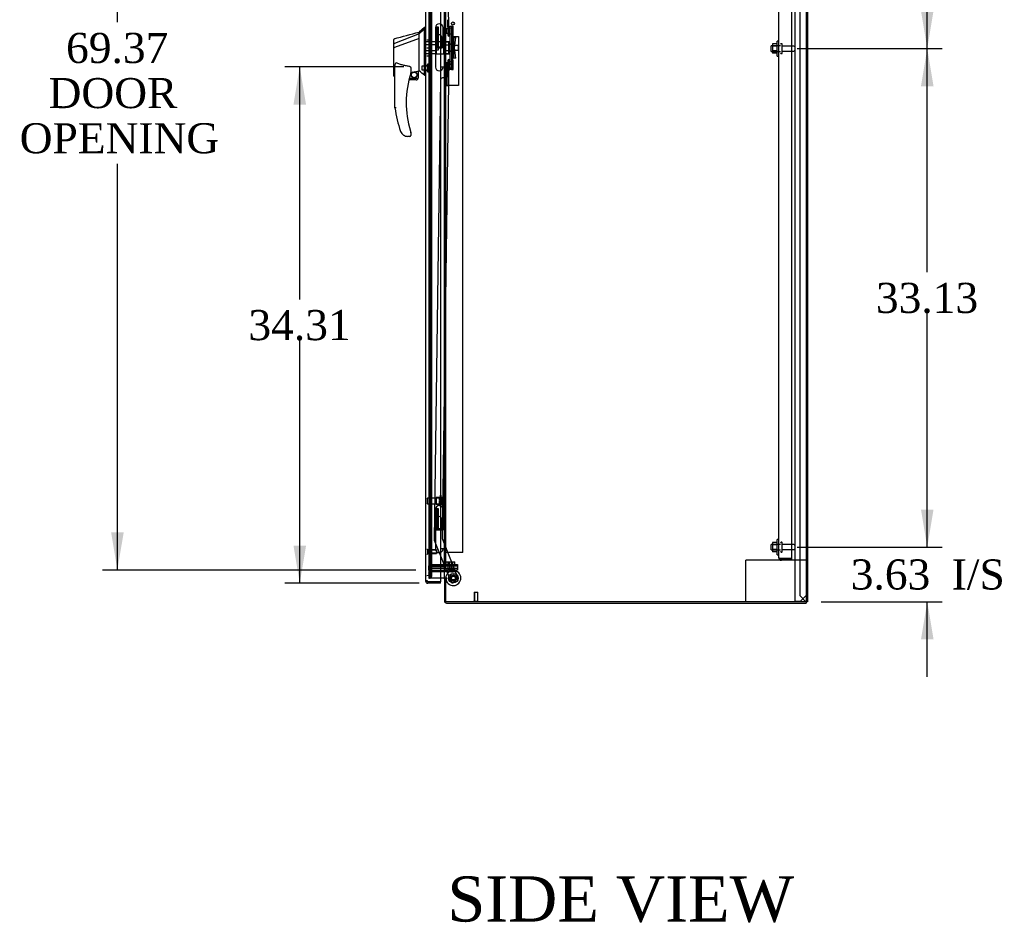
# Model space of a CAD drawing. Header units: inches. Extents: x 2 to 538, y -2 to 358.
# Tile 9 of 20: x 223 to 288, y 113 to 173. Entities that reach past the tile are written whole.
import ezdxf
from ezdxf.enums import TextEntityAlignment as Align
from ezdxf.lldxf.tags import DXFTag

# ---------------------------------------------------------------- set-up
doc = ezdxf.new("R2010")
doc.units = ezdxf.units.IN
doc.header["$MEASUREMENT"] = 0
for name, color, linetype in [('COM43135', 7, 'Continuous'), ('COM70220', 7, 'Continuous'), ('COM70838', 7, 'Continuous'), ('COM70839-4', 7, 'Continuous'), ('COM71019-1', 7, 'Continuous'), ('COM71043-3', 7, 'Continuous'), ('COM71044-3', 7, 'Continuous'), ('COM71046-3', 7, 'Continuous'), ('COM71047-3', 7, 'Continuous'), ('COM71052-1', 7, 'Continuous'), ('COM71053-1', 7, 'Continuous'), ('COM71054-1', 7, 'Continuous'), ('COM71145-1', 7, 'Continuous'), ('Default', 7, 'Continuous'), ('GSK87431', 7, 'Continuous'), ('HAN13068', 7, 'Continuous'), ('HAN13068_NUT', 7, 'Continuous'), ('HAN13068_SCREW', 7, 'Continuous'), ('HAN_NUT', 7, 'Continuous'), ('HNG14568', 7, 'Continuous'), ('HNG14568B', 7, 'Continuous'), ('HNG14568MH', 7, 'Continuous'), ('NTS166105', 7, 'Continuous'), ('NTS18147', 7, 'Continuous'), ('NTS86070', 7, 'Continuous'), ('ROL87452', 7, 'Continuous'), ('RVT17786', 7, 'Continuous'), ('RVT19000', 7, 'Continuous'), ('SCC87672', 7, 'Continuous'), ('SPC87323', 7, 'Continuous'), ('STD26089', 7, 'Continuous'), ('STD26122', 7, 'Continuous'), ('STD26258', 7, 'Continuous'), ('WAF25059', 7, 'Continuous'), ('WAF25376', 7, 'Continuous'), ('WAM30038', 7, 'Continuous')]:
    doc.layers.add(name, color=color, linetype=linetype)
doc.styles.add('SEACAD_Times_New_Roman', font='times.ttf')
tags = doc.linetypes.add('HIDDEN2', pattern=[0.1875, 0.125, -0.0625]).pattern_tags.tags
tags[6:7] = [DXFTag(74, 4), DXFTag(75, 0), DXFTag(340, '0'), DXFTag(46, 0.0), DXFTag(50, 0.0), DXFTag(44, 0.0), DXFTag(45, 0.0)]
tags[4:5] = [DXFTag(74, 4), DXFTag(75, 0), DXFTag(340, '0'), DXFTag(46, 0.0), DXFTag(50, 0.0), DXFTag(44, 0.0), DXFTag(45, 0.0)]
doc.dimstyles.new('HAMMOND_(STH_-_540x360)', dxfattribs={"dimtxt": 2, "dimasz": 2.5, "dimexe": 1, "dimexo": 1, "dimgap": 0.5, "dimtad": 0, "dimtih": 1, "dimtoh": 1, "dimzin": 0, "dimdsep": 46, "dimtxsty": 'SEACAD_Times_New_Roman', "dimblk1": '_SE_FILLED', "dimblk2": '_SE_FILLED', "dimsah": 1, "dimcen": 1, "dimadec": 0, "dimazin": 0, "dimtfac": 0.8, "dimtofl": 0, "dimtmove": 0, "dimatfit": 3, "dimfxl": 1, "dimtolj": 1, "dimtzin": 0, "dimarcsym": 0})

# ---------------------------------------------------------------- blocks, each defined once
blk = doc.blocks.new('SE2')
at = {"layer": 'COM43135', "color": 7, "linetype": 'HIDDEN2'}
for p, q in [((273.314, 136.828), (273.314, 204.458)), ((274.189, 136.768), (274.189, 204.518)), ((273.314, 136.828), (273.314, 136.828)), ((273.314, 136.828), (273.314, 136.828)), ((273.417, 136.768), (273.349, 136.719)), ((273.499, 136.768), (273.349, 136.768)), ((273.417, 136.768), (273.499, 136.768)), ((273.499, 136.768), (273.499, 136.768)), ((274.189, 136.768), (273.499, 136.768)), ((273.499, 136.768), (274.189, 136.768)), ((274.189, 136.643), (274.189, 136.768)), ((274.189, 136.643), (273.499, 136.643))]:
    blk.add_line(p, q, dxfattribs=at)
for start, end in [(180, 180.05887), (180.12083, 216.19405), (216.19405, 270)]:
    blk.add_arc((273.499, 136.828), 0.185, start, end, dxfattribs=at)
blk.add_open_spline([(273.349, 136.768), (273.338, 136.778), (273.329, 136.788), (273.32, 136.803), (273.318, 136.808), (273.315, 136.818), (273.314, 136.823), (273.314, 136.828)], degree=3, knots=[0, 0, 0, 0, 0.5, 0.5, 0.75, 0.75, 1, 1, 1, 1], dxfattribs=at)
at = {"layer": 'COM70220', "color": 7, "linetype": 'HIDDEN2'}
for p, q in [((250.19, 136.136), (250.19, 205.238)), ((250.19, 135.886), (250.19, 136.136))]:
    blk.add_line(p, q, dxfattribs=at)
blk.add_arc((249.94, 135.886), 0.25, 270, 0, dxfattribs=at)
at = {"layer": 'COM70838', "color": 7, "linetype": 'HIDDEN2'}
for p, q in [((251.452, 172), (251.452, 172.125)), ((251.452, 172.125), (251.577, 172.125)), ((251.577, 172.125), (251.577, 172)), ((251.452, 172), (251.452, 169.375)), ((251.577, 172), (251.577, 169.375)), ((251.581, 171.375), (251.694, 171.375)), ((251.694, 171.375), (251.694, 170)), ((251.694, 171.375), (251.864, 171.375)), ((251.764, 170.687), (251.864, 171.375)), ((251.864, 170), (251.764, 170.687)), ((251.694, 170), (251.591, 170)), ((251.864, 170), (251.694, 170)), ((251.452, 169.25), (251.452, 169.375)), ((251.577, 169.25), (251.452, 169.25)), ((251.577, 169.375), (251.577, 169.25))]:
    blk.add_line(p, q, dxfattribs=at)
for centre, start, end in [((251.694, 171.43), 180, 208.03984), ((251.694, 171.402), 180, 193.54456), ((251.694, 169.973), 166.45544, 180), ((251.694, 169.945), 151.96016, 180)]:
    blk.add_arc(centre, 0.117, start, end, dxfattribs=at)
at = {"layer": 'COM70839-4', "color": 7, "linetype": 'HIDDEN2'}
for p, q in [((251.396, 171.439), (250.946, 203.281)), ((251.396, 171.438), (250.946, 203.28)), ((251.31, 172.563), (251.324, 171.55)), ((251.31, 172.562), (251.324, 171.549)), ((251.396, 169.937), (250.946, 138.095)), ((251.396, 169.936), (250.946, 138.094)), ((251.324, 169.826), (251.31, 168.813)), ((251.324, 169.825), (251.31, 168.812)), ((250.845, 168.57), (250.414, 138.021)), ((250.845, 168.569), (250.414, 138.02)), ((251.183, 168.69), (250.972, 168.693)), ((251.183, 168.689), (250.972, 168.692)), ((250.946, 138.095), (252.01, 135.423)), ((250.946, 138.094), (252.01, 135.422)), ((250.423, 137.973), (251.516, 135.227)), ((250.423, 137.972), (251.516, 135.226)), ((251.94, 135.261), (251.679, 135.157)), ((251.94, 135.26), (251.679, 135.156))]:
    blk.add_line(p, q, dxfattribs=at)
blk.add_circle((251.691, 135.464), 0.129, dxfattribs=at)
for centre, start, end in [((251.449, 171.552), 180.80825, 244.70437), ((251.449, 169.824), 115.29563, 179.19175), ((251.185, 168.815), 269.19175, 359.19175), ((250.97, 168.568), 89.19175, 179.19175), ((250.539, 138.019), 179.19175, 201.70375), ((251.632, 135.273), 201.70375, 291.70375), ((251.632, 135.272), 201.70375, 291.70375), ((251.893, 135.377), 291.70375, 21.70375), ((251.893, 135.376), 291.70375, 21.70375)]:
    blk.add_arc(centre, 0.125, start, end, dxfattribs=at)
at = {"layer": 'COM71019-1', "color": 7, "linetype": 'HIDDEN2'}
for p, q in [((271.269, 136.643), (271.126, 136.643)), ((271.126, 133.893), (271.126, 136.643)), ((273.499, 136.643), (271.269, 136.643)), ((275.126, 136.643), (274.189, 136.643))]:
    blk.add_line(p, q, dxfattribs=at)
at = {"layer": 'COM71043-3', "color": 7, "linetype": 'Continuous'}
for p, q in [((275.126, 216.569), (275.126, 133.893)), ((251.096, 135.465), (251.096, 207.854)), ((251.048, 135.465), (250.845, 135.465)), ((251.048, 135.465), (251.096, 135.465)), ((251.239, 135.465), (251.096, 135.465)), ((251.239, 135.435), (251.191, 135.435)), ((251.191, 133.893), (251.191, 135.435)), ((275.126, 133.893), (251.191, 133.893))]:
    blk.add_line(p, q, dxfattribs=at)
at = {"layer": 'COM71043-3', "color": 7, "linetype": 'HIDDEN2'}
for p, q in [((250.066, 205.372), (250.066, 135.465)), ((250.166, 135.715), (250.166, 205.372)), ((250.258, 135.715), (250.258, 205.372)), ((250.071, 135.465), (250.066, 135.465)), ((250.071, 135.465), (250.101, 135.465)), ((250.193, 135.465), (250.101, 135.465)), ((250.209, 135.465), (250.193, 135.465)), ((250.845, 135.465), (250.209, 135.465))]:
    blk.add_line(p, q, dxfattribs=at)
at = {"layer": 'COM71043-3', "color": 7, "linetype": 'Continuous'}
blk.add_arc((251.239, 135.45), 0.015, 270, 90, dxfattribs=at)
at = {"layer": 'COM71043-3', "color": 7, "linetype": 'HIDDEN2'}
for centre, major_axis, start_param, end_param in [((250.101, 135.715), (0, -0.25), 0, 1.570796), ((250.193, 135.715), (0, 0.25), 3.141593, 4.712389)]:
    blk.add_ellipse(centre, major_axis=major_axis, ratio=0.258819, start_param=start_param, end_param=end_param, dxfattribs=at)
at = {"layer": 'COM71044-3', "color": 7, "linetype": 'Continuous'}
for p, q in [((275.221, 216.569), (275.221, 133.893)), ((275.221, 133.893), (275.126, 133.893))]:
    blk.add_line(p, q, dxfattribs=at)
at = {"layer": 'COM71044-3', "color": 7, "linetype": 'HIDDEN2'}
for p, q in [((274.721, 216.164), (274.721, 134.298)), ((274.721, 134.298), (275.078, 133.941)), ((275.078, 133.941), (275.126, 133.893))]:
    blk.add_line(p, q, dxfattribs=at)
at = {"layer": 'COM71046-3', "color": 7, "linetype": 'HIDDEN2'}
for p, q in [((250.166, 135.465), (250.07, 135.82)), ((250.257, 135.489), (250.162, 135.845)), ((250.166, 135.465), (250.257, 135.489)), ((250.208, 136), (251.048, 136)), ((250.208, 135.905), (251.048, 135.905))]:
    blk.add_line(p, q, dxfattribs=at)
at = {"layer": 'COM71046-3', "color": 7, "linetype": 'Continuous'}
for p, q in [((251.096, 135.465), (251.096, 135.435)), ((251.096, 135.435), (251.096, 133.941)), ((251.191, 135.435), (251.096, 135.435)), ((251.191, 135.465), (251.191, 135.435)), ((251.191, 135.435), (251.191, 135.435)), ((251.239, 133.798), (275.126, 133.798)), ((275.126, 133.893), (275.126, 133.798))]:
    blk.add_line(p, q, dxfattribs=at)
at = {"layer": 'COM71046-3', "color": 7, "linetype": 'HIDDEN2'}
for centre, radius, start, end in [((250.208, 135.857), 0.143, 90, 195), ((250.208, 135.857), 0.048, 90, 195), ((251.048, 135.857), 0.143, 0, 90), ((251.048, 135.857), 0.048, 0, 90), ((251.239, 133.941), 0.048, 180, 270)]:
    blk.add_arc(centre, radius, start, end, dxfattribs=at)
at = {"layer": 'COM71046-3', "color": 7, "linetype": 'Continuous'}
blk.add_arc((251.239, 133.941), 0.143, 180, 270, dxfattribs=at)
at = {"layer": 'COM71047-3', "color": 7, "linetype": 'HIDDEN2'}
for p, q in [((274.376, 216.172), (274.376, 133.925)), ((275.126, 134.3), (274.751, 133.925)), ((274.376, 133.925), (274.519, 133.925)), ((274.519, 133.925), (274.751, 133.925))]:
    blk.add_line(p, q, dxfattribs=at)
at = {"layer": 'COM71052-1', "color": 7, "linetype": 'HIDDEN2'}
for p, q in [((250.066, 205), (250.066, 136.375)), ((251.19, 136.375), (251.19, 205))]:
    blk.add_line(p, q, dxfattribs=at)
at = {"layer": 'COM71053-1', "color": 7, "linetype": 'HIDDEN2'}
for p, q in [((251.19, 169.614), (251.19, 204.219)), ((252.315, 137.156), (252.315, 204.219)), ((251.652, 169.738), (251.652, 171.444)), ((251.652, 171.444), (252.027, 171.444)), ((252.027, 171.444), (252.027, 168.198)), ((251.333, 169.614), (251.19, 169.614)), ((251.285, 168.198), (251.285, 169.614)), ((251.285, 169.613), (251.333, 169.613)), ((251.333, 169.614), (251.527, 169.614)), ((251.333, 169.613), (251.527, 169.613)), ((251.527, 169.613), (251.652, 169.738)), ((251.527, 169.614), (251.652, 169.738)), ((251.19, 168.198), (251.333, 168.198)), ((251.19, 137.156), (251.19, 168.198)), ((252.027, 168.198), (251.333, 168.198)), ((251.333, 137.156), (251.19, 137.156)), ((252.315, 137.156), (251.333, 137.156))]:
    blk.add_line(p, q, dxfattribs=at)
blk.add_circle((251.66, 172.312), 0.098, dxfattribs=at)
at = {"layer": 'COM71054-1', "color": 7, "linetype": 'HIDDEN2'}
for p, q in [((250.065, 136.375), (251.214, 136.375)), ((250.065, 136.375), (250.065, 136.25)), ((250.065, 136.25), (251.214, 136.25)), ((250.065, 136), (250.065, 136.125)), ((251.214, 136.125), (250.065, 136.125)), ((251.214, 136.375), (251.964, 136.375)), ((251.964, 136.25), (251.214, 136.25)), ((251.214, 136.125), (251.964, 136.125)), ((251.964, 136.375), (251.964, 136.25)), ((251.964, 136.125), (251.964, 136)), ((250.208, 136), (250.065, 136)), ((251.214, 136), (251.048, 136)), ((251.964, 136), (251.214, 136))]:
    blk.add_line(p, q, dxfattribs=at)
at = {"layer": 'COM71145-1', "color": 7, "linetype": 'Continuous'}
for p, q in [((249.845, 206.112), (249.845, 135.263)), ((250.845, 201.193), (250.845, 172.276)), ((250.845, 169.178), (250.845, 140.261)), ((250.845, 137.163), (250.845, 135.215)), ((249.845, 135.262), (249.845, 135.263)), ((249.915, 135.263), (249.845, 135.263)), ((249.845, 135.262), (249.915, 135.262)), ((249.94, 135.263), (249.915, 135.263)), ((249.915, 135.262), (249.94, 135.262)), ((249.94, 135.262), (249.94, 135.263)), ((250.012, 135.214), (249.988, 135.214)), ((249.988, 135.214), (249.988, 135.189)), ((249.988, 135.189), (249.988, 135.119)), ((250.012, 135.119), (249.988, 135.119)), ((250.012, 135.215), (250.845, 135.215)), ((250.845, 135.214), (250.012, 135.214)), ((250.012, 135.214), (250.012, 135.119)), ((250.845, 135.119), (250.012, 135.119)), ((250.845, 135.119), (250.845, 135.214))]:
    blk.add_line(p, q, dxfattribs=at)
at = {"layer": 'COM71145-1', "color": 7, "linetype": 'HIDDEN2'}
for p, q in [((250.515, 172.076), (250.515, 170.726)), ((250.71, 172.076), (250.515, 172.076)), ((250.71, 170.726), (250.71, 172.076)), ((250.845, 172.276), (250.845, 169.178)), ((250.515, 170.726), (250.71, 170.726)), ((250.71, 140.061), (250.515, 140.061)), ((250.515, 140.061), (250.515, 138.711)), ((250.71, 138.711), (250.71, 140.061)), ((250.845, 140.261), (250.845, 137.163)), ((250.515, 138.711), (250.71, 138.711))]:
    blk.add_line(p, q, dxfattribs=at)
at = {"layer": 'COM71145-1', "color": 7, "linetype": 'Continuous'}
for centre, radius, start, end in [((249.988, 135.262), 0.143, 180, 270), ((249.988, 135.262), 0.048, 180, 270), ((249.931, 135.205), 0.0815, 6.77269, 45.12831)]:
    blk.add_arc(centre, radius, start, end, dxfattribs=at)
blk.add_open_spline([(249.988, 135.263), (249.98, 135.267), (249.971, 135.271), (249.953, 135.277), (249.944, 135.279), (249.926, 135.283), (249.917, 135.284), (249.901, 135.286), (249.894, 135.286), (249.88, 135.286), (249.874, 135.286), (249.864, 135.284), (249.859, 135.283), (249.852, 135.279), (249.85, 135.277), (249.846, 135.271), (249.845, 135.267), (249.845, 135.263)], degree=3, knots=[0, 0, 0, 0, 0.125, 0.125, 0.25, 0.25, 0.375, 0.375, 0.5, 0.5, 0.625, 0.625, 0.75, 0.75, 0.875, 0.875, 1, 1, 1, 1], dxfattribs=at)
blk.add_open_spline([(249.943, 135.279), (249.941, 135.274), (249.94, 135.269), (249.94, 135.263)], degree=3, dxfattribs=at)
at = {"layer": 'GSK87431', "color": 7, "linetype": 'HIDDEN2'}
for p, q in [((250.065, 136.094), (250.065, 136.281)), ((251.214, 136.281), (250.065, 136.281)), ((251.214, 136.094), (250.065, 136.094)), ((251.214, 136.281), (251.964, 136.281)), ((251.964, 136.094), (251.214, 136.094)), ((251.964, 136.281), (251.964, 136.094))]:
    blk.add_line(p, q, dxfattribs=at)
at = {"layer": 'HAN13068', "color": 7, "linetype": 'Continuous'}
for p, q in [((249.41, 171.625), (247.775, 170.97)), ((249.765, 172.037), (249.41, 171.737)), ((249.41, 171.625), (249.41, 171.737)), ((249.41, 171.479), (249.41, 171.625)), ((249.41, 171.385), (249.41, 171.479)), ((249.845, 172.037), (249.762, 172.037)), ((249.765, 172.037), (249.765, 171.936)), ((249.765, 171.876), (249.765, 171.936)), ((249.765, 171.79), (249.765, 171.876)), ((249.765, 169.299), (249.765, 171.79)), ((247.73, 170.944), (247.73, 171.241)), ((247.73, 170.71), (247.73, 170.944)), ((249.41, 171.312), (247.786, 170.708)), ((249.41, 171.312), (249.41, 171.385)), ((249.41, 169.427), (249.41, 171.312)), ((247.73, 168.838), (247.73, 170.71)), ((247.784, 170.708), (247.786, 170.708)), ((247.81, 166.705), (247.81, 169.375)), ((248.87, 169.295), (248.87, 169.031)), ((248.87, 169.045), (248.997, 169.074)), ((249.081, 169.094), (249.315, 169.149)), ((249.345, 169.152), (249.41, 169.167)), ((249.345, 169.152), (249.345, 169.153)), ((249.345, 169.153), (249.345, 168.687)), ((249.41, 169.28), (249.41, 169.427)), ((249.41, 169.167), (249.41, 169.28)), ((249.765, 168.894), (249.765, 169.299)), ((249.765, 168.869), (249.765, 168.894)), ((249.765, 168.867), (249.845, 168.867)), ((247.804, 168.779), (247.81, 168.781)), ((249.22, 168.562), (248.74, 168.562)), ((248.772, 168.687), (249.345, 168.687)), ((248.373, 164.902), (248.372, 164.901)), ((248.87, 165.051), (248.87, 164.872)), ((248.81, 164.812), (248.655, 164.812))]:
    blk.add_line(p, q, dxfattribs=at)
at = {"layer": 'HAN13068', "color": 7, "linetype": 'HIDDEN2'}
for p, q in [((250.547, 171.083), (249.845, 171.083)), ((250.547, 170.887), (249.845, 170.887)), ((250.547, 171.083), (250.547, 170.887)), ((250.547, 170.887), (250.547, 170.488)), ((250.672, 170.847), (250.547, 170.847)), ((250.672, 170.847), (250.672, 170.687)), ((252.007, 170.847), (251.577, 170.847)), ((252.007, 170.847), (252.007, 170.527)), ((252.037, 170.817), (252.007, 170.847)), ((252.037, 170.557), (252.037, 170.817)), ((250.547, 170.488), (249.845, 170.488)), ((250.547, 170.292), (249.845, 170.292)), ((250.672, 170.527), (250.547, 170.527)), ((250.547, 170.488), (250.547, 170.292)), ((250.672, 170.687), (250.672, 170.527)), ((251.577, 170.527), (252.007, 170.527)), ((252.007, 170.527), (252.037, 170.557)), ((249.97, 169.512), (249.845, 169.512)), ((249.845, 169.187), (249.97, 169.187))]:
    blk.add_line(p, q, dxfattribs=at)
at = {"layer": 'HAN13068', "color": 7, "linetype": 'Continuous'}
blk.add_circle((249.084, 168.891), 0.188, dxfattribs=at)
for centre, radius, start, end in [((-56.51, 1310.421), 1179.062, 284.955175, 285.038073), ((247.79, 171.241), 0.06, 105.82399, 180.00016), ((247.775, 171.068), 0.361, 262.90649, 271.52325), ((254.974, 167.041), 6.417, 162.10501, 197.01016), ((248.81, 169.031), 0.06, 342.10501, 0), ((249.084, 168.891), 0.202, 115.2676, 90.89564), ((248.822, 170.019), 0.961, 280.53162, 285.63162), ((212.999, 125.721), 56.686, 49.56494, 50.03473), ((249.22, 168.687), 0.125, 270, 310.5358), ((249.22, 168.687), 0.125, 310.5358, 346.11346), ((249.22, 168.687), 0.125, 346.11346, 0), ((255.151, 167.64), 7.4, 187.26095, 199.71455), ((248.655, 165.312), 0.5, 199.71455, 235.43766), ((248.655, 165.312), 0.5, 235.43766, 270), ((248.81, 164.872), 0.06, 270, 0), ((248.81, 165.051), 0.06, 0, 17.89499)]:
    blk.add_arc(centre, radius, start, end, dxfattribs=at)
blk.add_ellipse((247.79, 168.838), major_axis=(0.06, 0), ratio=0.999979, start_param=3.141468, end_param=4.950188, dxfattribs=at)
blk.add_open_spline([(249.765, 171.936), (249.647, 171.832), (249.529, 171.729), (249.41, 171.625)], degree=3, dxfattribs=at)
for points, knots in [([(247.775, 170.97), (247.762, 170.968), (247.751, 170.965), (247.735, 170.956), (247.73, 170.95), (247.73, 170.944)], [0, 0, 0, 0, 0.5, 0.5, 1, 1, 1, 1]), ([(247.81, 169.375), (247.81, 169.433), (247.814, 169.49), (247.829, 169.575), (247.835, 169.604), (247.85, 169.645), (247.855, 169.658), (247.868, 169.676), (247.873, 169.682), (247.885, 169.689), (247.893, 169.69), (247.9, 169.688)], [0, 0, 0, 0, 0.5, 0.5, 0.75, 0.75, 0.875, 0.875, 0.9375, 0.9375, 1, 1, 1, 1]), ([(248.81, 169.449), (248.732, 169.46), (248.655, 169.472), (248.5, 169.502), (248.423, 169.519), (248.271, 169.559), (248.196, 169.581), (248.047, 169.631), (247.973, 169.658), (247.9, 169.688)], [0, 0, 0, 0, 0.25, 0.25, 0.5, 0.5, 0.75, 0.75, 1, 1, 1, 1]), ([(248.81, 169.449), (248.814, 169.449), (248.818, 169.447), (248.824, 169.443), (248.827, 169.441), (248.835, 169.432), (248.839, 169.426), (248.847, 169.413), (248.85, 169.407), (248.855, 169.393), (248.857, 169.386), (248.863, 169.365), (248.866, 169.351), (248.868, 169.33), (248.869, 169.323), (248.87, 169.309), (248.87, 169.302), (248.87, 169.295)], [0, 0, 0, 0, 0.0625, 0.0625, 0.125, 0.125, 0.25, 0.25, 0.375, 0.375, 0.5, 0.5, 0.75, 0.75, 0.875, 0.875, 1, 1, 1, 1]), ([(249.315, 169.149), (249.319, 169.149), (249.323, 169.15), (249.33, 169.152), (249.334, 169.152), (249.342, 169.153), (249.345, 169.153), (249.345, 169.153)], [0, 0, 0, 0, 0.25, 0.25, 0.5, 0.5, 1, 1, 1, 1]), ([(247.9, 166.71), (247.894, 166.71), (247.888, 166.71), (247.877, 166.709), (247.871, 166.709), (247.855, 166.708), (247.845, 166.707), (247.832, 166.706), (247.829, 166.706), (247.822, 166.705), (247.819, 166.705), (247.815, 166.705), (247.813, 166.705), (247.811, 166.705), (247.81, 166.705), (247.81, 166.705)], [0, 0, 0, 0, 0.125, 0.125, 0.25, 0.25, 0.5, 0.5, 0.625, 0.625, 0.75, 0.75, 0.875, 0.875, 1, 1, 1, 1]), ([(248.838, 165.164), (248.843, 165.146), (248.848, 165.129), (248.856, 165.103), (248.859, 165.095), (248.863, 165.083), (248.864, 165.079), (248.866, 165.074), (248.866, 165.072), (248.867, 165.07), (248.867, 165.069), (248.867, 165.069)], [0, 0, 0, 0, 0.5, 0.5, 0.75, 0.75, 0.875, 0.875, 0.9375, 0.9375, 1, 1, 1, 1])]:
    blk.add_open_spline(points, degree=3, knots=knots, dxfattribs=at)
at = {"layer": 'HAN13068_NUT', "color": 7, "linetype": 'HIDDEN2'}
for p, q in [((251.047, 171.071), (251.047, 170.879)), ((251.372, 171.071), (251.047, 171.071)), ((251.047, 170.879), (251.047, 170.495)), ((251.372, 170.879), (251.047, 170.879)), ((251.372, 171.071), (251.372, 170.975)), ((251.422, 171.02), (251.372, 171.02)), ((251.372, 170.975), (251.372, 170.879)), ((251.372, 170.879), (251.372, 170.687)), ((251.047, 170.495), (251.047, 170.303)), ((251.372, 170.495), (251.047, 170.495)), ((251.372, 170.303), (251.047, 170.303)), ((251.372, 170.687), (251.372, 170.495)), ((251.372, 170.495), (251.372, 170.399)), ((251.372, 170.399), (251.372, 170.303)), ((251.372, 170.355), (251.422, 170.355))]:
    blk.add_line(p, q, dxfattribs=at)
for centre, start, end in [((251.422, 170.99), 0, 90), ((251.422, 170.385), 270, 0)]:
    blk.add_arc(centre, 0.03, start, end, dxfattribs=at)
at = {"layer": 'HAN13068_SCREW', "color": 7, "linetype": 'HIDDEN2'}
for p, q in [((249.595, 169.465), (249.595, 169.233)), ((249.97, 169.465), (249.595, 169.465)), ((249.97, 169.612), (249.97, 169.087)), ((250.04, 169.612), (249.97, 169.612)), ((250.04, 169.612), (250.04, 169.087)), ((250.177, 169.542), (250.04, 169.542)), ((250.177, 169.349), (250.177, 169.542)), ((249.595, 169.233), (249.97, 169.233)), ((249.97, 169.087), (250.04, 169.087)), ((250.177, 169.349), (250.04, 169.349)), ((250.177, 169.157), (250.04, 169.157)), ((250.177, 169.157), (250.177, 169.349))]:
    blk.add_line(p, q, dxfattribs=at)
at = {"layer": 'HAN_NUT', "color": 7, "linetype": 'HIDDEN2'}
for p, q in [((249.94, 171.217), (250.155, 171.217)), ((250.155, 170.687), (250.155, 171.217)), ((249.94, 170.687), (250.155, 170.687)), ((249.94, 170.157), (250.155, 170.157)), ((250.155, 170.157), (250.155, 170.687))]:
    blk.add_line(p, q, dxfattribs=at)
at = {"layer": 'HNG14568', "color": 7, "linetype": 'Continuous'}
for p, q in [((250.506, 172.039), (250.506, 170.766)), ((251.011, 170.766), (251.011, 172.039)), ((250.506, 140.024), (250.506, 138.751)), ((251.011, 138.751), (251.011, 140.024))]:
    blk.add_line(p, q, dxfattribs=at)
at = {"layer": 'HNG14568', "color": 7, "linetype": 'HIDDEN2'}
for p, q in [((250.585, 172.036), (250.585, 170.766)), ((250.64, 172.036), (250.64, 170.766)), ((250.881, 172.036), (250.881, 172.036)), ((250.585, 140.021), (250.585, 138.751)), ((250.64, 140.021), (250.64, 138.751)), ((250.881, 140.021), (250.881, 140.021))]:
    blk.add_line(p, q, dxfattribs=at)
at = {"layer": 'HNG14568', "color": 7, "linetype": 'Continuous'}
for centre in [(250.758, 172.039), (250.758, 140.024)]:
    blk.add_arc(centre, 0.253, 0, 180, dxfattribs=at)
at = {"layer": 'HNG14568B', "color": 7, "linetype": 'Continuous'}
for p, q in [((250.505, 170.766), (251.011, 170.766)), ((250.505, 170.766), (250.505, 170.687)), ((251.011, 170.687), (251.011, 170.766)), ((250.505, 170.687), (250.926, 170.687)), ((250.505, 138.751), (251.011, 138.751)), ((250.505, 138.751), (250.505, 138.672)), ((251.011, 138.672), (251.011, 138.751)), ((250.505, 138.672), (250.926, 138.672))]:
    blk.add_line(p, q, dxfattribs=at)
at = {"layer": 'HNG14568MH', "color": 7, "linetype": 'HIDDEN2'}
for p, q in [((250.602, 171.406), (250.602, 170.687)), ((250.915, 170.687), (250.915, 171.406)), ((251.131, 170.687), (251.096, 170.687)), ((251.131, 169.417), (251.131, 170.687)), ((251.131, 169.417), (251.096, 169.417)), ((250.602, 139.391), (250.602, 138.672)), ((250.915, 138.672), (250.915, 139.391)), ((251.131, 138.672), (251.096, 138.672)), ((251.131, 137.402), (251.131, 138.672)), ((251.131, 137.402), (251.096, 137.402))]:
    blk.add_line(p, q, dxfattribs=at)
at = {"layer": 'HNG14568MH', "color": 7, "linetype": 'Continuous'}
for p, q in [((250.506, 170.687), (250.506, 169.415)), ((251.096, 170.687), (250.926, 170.687)), ((251.096, 169.417), (250.913, 169.417)), ((251.011, 169.415), (251.011, 169.417)), ((250.506, 138.672), (250.506, 137.4)), ((251.096, 138.672), (250.926, 138.672)), ((251.096, 137.402), (250.913, 137.402)), ((251.011, 137.4), (251.011, 137.402))]:
    blk.add_line(p, q, dxfattribs=at)
at = {"layer": 'HNG14568MH', "color": 7, "linetype": 'HIDDEN2'}
for centre, radius, start, end in [((250.758, 171.406), 0.156, 90, 180), ((250.758, 171.406), 0.157, 0, 90), ((250.758, 139.391), 0.157, 90, 180), ((250.758, 139.391), 0.157, 0, 90)]:
    blk.add_arc(centre, radius, start, end, dxfattribs=at)
at = {"layer": 'HNG14568MH', "color": 7, "linetype": 'Continuous'}
for centre in [(250.758, 169.415), (250.758, 137.4)]:
    blk.add_arc(centre, 0.253, 180, 0, dxfattribs=at)
at = {"layer": 'NTS166105', "color": 7, "linetype": 'HIDDEN2'}
for p, q in [((272.898, 170.959), (272.898, 170.797)), ((273.218, 170.959), (272.898, 170.959)), ((272.898, 170.797), (272.898, 170.488)), ((273.218, 170.797), (272.898, 170.797)), ((272.898, 170.488), (272.898, 170.327)), ((273.218, 170.488), (272.898, 170.488)), ((273.218, 170.327), (272.898, 170.327)), ((272.898, 137.834), (272.898, 137.672)), ((273.218, 137.834), (272.898, 137.834)), ((272.898, 137.672), (272.898, 137.363)), ((273.218, 137.672), (272.898, 137.672)), ((272.898, 137.363), (272.898, 137.202)), ((273.218, 137.363), (272.898, 137.363)), ((273.218, 137.202), (272.898, 137.202))]:
    blk.add_line(p, q, dxfattribs=at)
at = {"layer": 'NTS18147', "color": 7, "linetype": 'HIDDEN2'}
for p, q in [((250.544, 140.809), (250.544, 140.369)), ((250.544, 140.369), (250.544, 140.809)), ((250.982, 140.809), (250.544, 140.809)), ((250.982, 141.085), (250.982, 141.089)), ((250.982, 141.085), (250.982, 141.089)), ((251.045, 141.089), (250.982, 141.089)), ((250.982, 141.085), (250.982, 140.896)), ((250.982, 141.085), (250.982, 140.896)), ((250.982, 141.085), (251.045, 141.085)), ((250.982, 140.896), (250.982, 140.778)), ((250.982, 140.896), (250.982, 140.778)), ((251.045, 140.896), (250.982, 140.896)), ((250.982, 140.809), (250.982, 140.809)), ((250.982, 140.778), (250.982, 140.401)), ((250.982, 140.778), (250.982, 140.401)), ((250.982, 140.778), (251.045, 140.778)), ((251.045, 141.085), (251.045, 141.089)), ((251.045, 141.089), (251.045, 141.089)), ((251.045, 141.085), (251.045, 141.089)), ((251.045, 141.085), (251.045, 141.085)), ((251.045, 140.778), (251.045, 140.896)), ((251.045, 140.896), (251.045, 140.896)), ((251.045, 140.778), (251.045, 140.896)), ((251.045, 140.778), (251.045, 140.778)), ((251.107, 140.936), (251.107, 140.99)), ((251.107, 140.936), (251.107, 140.99)), ((250.544, 140.369), (250.982, 140.369)), ((250.982, 140.401), (250.982, 140.283)), ((250.982, 140.401), (250.982, 140.283)), ((251.045, 140.401), (250.982, 140.401)), ((250.982, 140.369), (250.982, 140.369)), ((250.982, 140.283), (250.982, 140.094)), ((250.982, 140.283), (250.982, 140.094)), ((250.982, 140.283), (251.045, 140.283)), ((250.982, 140.094), (250.982, 140.089)), ((250.982, 140.094), (250.982, 140.089)), ((251.045, 140.094), (250.982, 140.094)), ((250.982, 140.089), (251.045, 140.089)), ((251.045, 140.283), (251.045, 140.401)), ((251.045, 140.401), (251.045, 140.401)), ((251.045, 140.283), (251.045, 140.401)), ((251.045, 140.283), (251.045, 140.283)), ((251.045, 140.094), (251.045, 140.089)), ((251.045, 140.094), (251.045, 140.094)), ((251.045, 140.094), (251.045, 140.089)), ((251.045, 140.089), (251.045, 140.089)), ((251.107, 140.188), (251.107, 140.243)), ((251.107, 140.188), (251.107, 140.243))]:
    blk.add_line(p, q, dxfattribs=at)
blk.add_arc((250.788, 140.589), 0.318, 323.63381, 36.36619, dxfattribs=at)
blk.add_arc((250.788, 140.589), 0.318, 323.63381, 36.36619, dxfattribs=at)
for centre, start_param, end_param in [((250.788, 140.99), 2.506883, 3.776302), ((250.788, 140.99), 2.506883, 3.141593), ((250.788, 140.936), 2.506883, 3.141593), ((250.788, 140.936), 2.506883, 3.141593), ((250.788, 140.243), 3.141593, 3.776302), ((250.788, 140.188), 2.506883, 3.776302), ((250.788, 140.188), 2.506883, 3.776302)]:
    blk.add_ellipse(centre, major_axis=(-0.318, 0), ratio=0.5, start_param=start_param, end_param=end_param, dxfattribs=at)
at = {"layer": 'NTS86070', "color": 7, "linetype": 'HIDDEN2'}
for p, q in [((251.19, 136), (251.19, 135.9)), ((251.19, 135.9), (251.69, 135.9)), ((251.294, 136.03), (251.294, 136)), ((251.577, 136.04), (251.304, 136.04)), ((251.315, 136), (251.315, 135.9)), ((251.419, 136.03), (251.419, 136)), ((251.702, 136.04), (251.577, 136.04)), ((251.587, 136), (251.587, 136.03)), ((251.69, 136), (251.69, 135.9)), ((251.69, 135.9), (251.815, 135.9)), ((251.712, 136), (251.712, 136.03)), ((251.815, 136), (251.815, 135.9))]:
    blk.add_line(p, q, dxfattribs=at)
for centre, start, end in [((251.304, 136.03), 90, 180), ((251.429, 136.03), 90, 180), ((251.577, 136.03), 0, 90), ((251.702, 136.03), 0, 90)]:
    blk.add_arc(centre, 0.01, start, end, dxfattribs=at)
at = {"layer": 'ROL87452', "color": 7, "linetype": 'HIDDEN2'}
blk.add_circle((251.691, 135.463), 0.206, dxfattribs=at)
for centre, start, end in [((251.691, 135.464), 0, 179.93922), ((251.691, 135.463), 169.26335, 179.19175), ((251.691, 135.464), 183.37893, 0), ((251.691, 135.463), 183.26559, 199.57095), ((251.691, 135.463), 87.72687, 103.25624)]:
    blk.add_arc(centre, 0.5, start, end, dxfattribs=at)
at = {"layer": 'ROL87452', "color": 7, "linetype": 'Continuous'}
for centre, start, end in [((251.691, 135.463), 179.19175, 183.26559), ((251.691, 135.464), 179.93922, 183.37893)]:
    blk.add_arc(centre, 0.5, start, end, dxfattribs=at)
at = {"layer": 'RVT17786', "color": 7, "linetype": 'HIDDEN2'}
for centre, radius in [((251.691, 135.464), 0.217), ((251.691, 135.463), 0.217), ((251.691, 135.464), 0.125)]:
    blk.add_circle(centre, radius, dxfattribs=at)
at = {"layer": 'RVT19000', "color": 7, "linetype": 'HIDDEN2'}
for p, q in [((251.577, 172.125), (251.577, 172.125)), ((251.69, 172.125), (251.577, 172.125)), ((251.69, 171.5), (251.69, 172.125)), ((251.24, 171.672), (251.24, 171.953)), ((251.452, 171.953), (251.24, 171.953)), ((251.24, 171.672), (251.452, 171.672)), ((251.577, 172.008), (251.452, 172.008)), ((251.452, 171.618), (251.577, 171.618)), ((251.577, 171.5), (251.69, 171.5)), ((251.24, 169.421), (251.24, 169.702)), ((251.452, 169.702), (251.24, 169.702)), ((251.577, 169.757), (251.452, 169.757)), ((251.69, 169.874), (251.577, 169.874)), ((251.69, 169.249), (251.69, 169.874)), ((251.24, 169.421), (251.452, 169.421)), ((251.452, 169.367), (251.577, 169.367)), ((251.577, 169.249), (251.577, 169.25)), ((251.577, 169.249), (251.69, 169.249))]:
    blk.add_line(p, q, dxfattribs=at)
at = {"layer": 'SCC87672', "color": 7, "linetype": 'HIDDEN2'}
for p, q in [((251.224, 136.549), (251.44, 136.549)), ((251.224, 136.375), (251.224, 136.549)), ((251.317, 136.375), (251.317, 135.875)), ((251.349, 136.375), (251.349, 136.549)), ((251.44, 136.549), (251.656, 136.549)), ((251.44, 136.375), (251.44, 136.549)), ((251.442, 136.375), (251.442, 135.875)), ((251.563, 135.875), (251.563, 136.375)), ((251.565, 136.375), (251.565, 136.549)), ((251.656, 136.549), (251.781, 136.549)), ((251.656, 136.375), (251.656, 136.549)), ((251.688, 135.875), (251.688, 136.375)), ((251.781, 136.375), (251.781, 136.549)), ((251.563, 135.875), (251.317, 135.875)), ((251.565, 135.875), (251.688, 135.875))]:
    blk.add_line(p, q, dxfattribs=at)
at = {"layer": 'SPC87323', "color": 7, "linetype": 'HIDDEN2'}
for p, q in [((251.452, 171.08), (250.547, 171.08)), ((251.577, 170.925), (251.452, 170.925)), ((251.577, 170.915), (251.452, 170.915)), ((250.547, 170.295), (251.452, 170.295)), ((251.577, 170.46), (251.452, 170.46)), ((251.577, 170.45), (251.452, 170.45))]:
    blk.add_line(p, q, dxfattribs=at)
at = {"layer": 'STD26089', "color": 7, "linetype": 'HIDDEN2'}
for p, q in [((272.814, 170.455), (272.814, 170.83)), ((273.439, 170.83), (272.814, 170.83)), ((273.509, 170.968), (273.469, 170.968)), ((273.539, 170.348), (273.539, 170.938)), ((274.316, 170.809), (273.539, 170.809)), ((272.814, 170.455), (273.439, 170.455)), ((273.469, 170.318), (273.509, 170.318)), ((273.539, 170.477), (274.316, 170.477)), ((272.814, 137.33), (272.814, 137.705)), ((273.439, 137.705), (272.814, 137.705)), ((273.509, 137.843), (273.469, 137.843)), ((273.539, 137.223), (273.539, 137.813)), ((274.316, 137.684), (273.539, 137.684)), ((272.814, 137.33), (273.439, 137.33)), ((273.469, 137.193), (273.509, 137.193)), ((273.539, 137.352), (274.316, 137.352))]:
    blk.add_line(p, q, dxfattribs=at)
for centre, radius, start, end in [((273.469, 170.938), 0.03, 90, 180), ((273.509, 170.938), 0.03, 0, 90), ((274.316, 170.749), 0.06, 0, 90), ((273.469, 170.348), 0.03, 180, 270), ((273.509, 170.348), 0.03, 270, 0), ((274.316, 170.537), 0.06, 270, 0), ((273.469, 137.813), 0.03, 90, 180), ((273.509, 137.813), 0.03, 0, 90), ((274.316, 137.624), 0.06, 0, 90), ((274.316, 137.412), 0.06, 270, 0), ((273.469, 137.223), 0.03, 180, 270), ((273.509, 137.223), 0.03, 270, 0)]:
    blk.add_arc(centre, radius, start, end, dxfattribs=at)
at = {"layer": 'STD26122', "color": 7, "linetype": 'HIDDEN2'}
for p, q in [((249.975, 140.774), (249.94, 140.739)), ((249.975, 140.404), (249.975, 140.774)), ((250.94, 140.774), (249.975, 140.774)), ((250.94, 140.404), (250.94, 140.774)), ((249.94, 140.439), (249.975, 140.404)), ((249.975, 140.404), (250.94, 140.404))]:
    blk.add_line(p, q, dxfattribs=at)
at = {"layer": 'STD26258', "color": 7, "linetype": 'HIDDEN2'}
for p, q in [((249.972, 137.371), (249.94, 137.371)), ((249.94, 137.058), (249.972, 137.058)), ((249.972, 137.371), (249.972, 137.058)), ((250.565, 137.339), (249.972, 137.339)), ((250.565, 137.309), (249.972, 137.309)), ((250.565, 137.12), (249.972, 137.12)), ((249.972, 137.089), (250.565, 137.089)), ((250.565, 137.339), (250.565, 137.089)), ((253.066, 134.518), (253.316, 134.518)), ((253.066, 134.518), (253.066, 133.924)), ((253.096, 134.518), (253.096, 133.924)), ((253.285, 134.518), (253.285, 133.924)), ((253.316, 133.924), (253.316, 134.518)), ((253.035, 133.924), (253.347, 133.924)), ((253.035, 133.924), (253.035, 133.893)), ((253.347, 133.893), (253.347, 133.924))]:
    blk.add_line(p, q, dxfattribs=at)
at = {"layer": 'WAF25059', "color": 7, "linetype": 'HIDDEN2'}
for p, q in [((273.218, 170.143), (273.218, 171.143)), ((273.314, 171.143), (273.218, 171.143)), ((273.218, 170.143), (273.314, 170.143)), ((273.218, 137.018), (273.218, 138.018)), ((273.314, 138.018), (273.218, 138.018)), ((273.218, 137.018), (273.314, 137.018))]:
    blk.add_line(p, q, dxfattribs=at)
at = {"layer": 'WAF25376', "color": 7, "linetype": 'HIDDEN2'}
for centre, radius in [((251.691, 135.464), 0.315), ((251.691, 135.463), 0.315), ((251.691, 135.464), 0.14)]:
    blk.add_circle(centre, radius, dxfattribs=at)
for start, end in [(162.74041, 192.19057), (267.16471, 315.17908)]:
    blk.add_arc((251.691, 135.463), 0.14, start, end, dxfattribs=at)
at = {"layer": 'WAM30038', "color": 7, "linetype": 'HIDDEN2'}
for p, q in [((250.769, 140.763), (250.769, 140.818)), ((250.769, 140.763), (250.769, 140.818)), ((250.813, 140.792), (250.769, 140.763)), ((250.769, 140.738), (250.813, 140.767)), ((250.769, 140.763), (250.785, 140.75)), ((250.769, 140.763), (250.785, 140.75)), ((250.769, 140.607), (250.769, 140.738)), ((250.769, 140.607), (250.769, 140.738)), ((250.785, 140.75), (250.823, 140.775)), ((250.833, 140.214), (250.833, 140.964)), ((250.833, 140.964), (250.833, 140.214)), ((250.857, 140.964), (250.833, 140.964)), ((250.857, 140.214), (250.857, 140.964)), ((250.857, 140.964), (250.857, 140.964)), ((250.857, 140.964), (250.857, 140.214)), ((250.813, 140.607), (250.769, 140.607)), ((250.769, 140.44), (250.769, 140.572)), ((250.769, 140.44), (250.769, 140.572)), ((250.769, 140.572), (250.813, 140.572)), ((250.813, 140.412), (250.769, 140.44)), ((250.785, 140.428), (250.769, 140.416)), ((250.785, 140.428), (250.769, 140.416)), ((250.769, 140.361), (250.769, 140.416)), ((250.769, 140.361), (250.769, 140.416)), ((250.769, 140.416), (250.813, 140.387)), ((250.823, 140.404), (250.785, 140.428)), ((250.833, 140.214), (250.857, 140.214)), ((250.857, 140.214), (250.857, 140.214))]:
    blk.add_line(p, q, dxfattribs=at)
for centre, radius, start, end in [((250.248, 141.492), 0.85, 311.70584, 313.44931), ((250.814, 140.589), 0.0181, 1.77183, 93.07302), ((250.814, 140.59), 0.0182, 267.1609, 357.99424), ((250.245, 139.684), 0.854, 46.55474, 48.29011)]:
    blk.add_arc(centre, radius, start, end, dxfattribs=at)
for points, knots in [([(250.769, 140.818), (250.781, 140.829), (250.794, 140.841), (250.807, 140.852), (250.809, 140.854), (250.811, 140.856), (250.813, 140.858)], [0, 0, 0, 0, 0.858552, 0.858552, 0.858552, 1, 1, 1, 1]), ([(250.827, 140.797), (250.827, 140.797), (250.826, 140.797), (250.822, 140.796), (250.818, 140.794), (250.813, 140.792)], [0.4389304, 0.4389304, 0.4389304, 0.4389304, 0.5, 0.5, 1, 1, 1, 1]), ([(250.813, 140.767), (250.816, 140.768), (250.818, 140.77), (250.822, 140.773), (250.824, 140.775), (250.828, 140.78), (250.829, 140.782), (250.832, 140.787), (250.833, 140.789), (250.833, 140.792)], [0, 0, 0, 0, 0.25, 0.25, 0.5, 0.5, 0.75, 0.75, 1, 1, 1, 1]), ([(250.813, 140.321), (250.811, 140.323), (250.809, 140.325), (250.807, 140.327), (250.794, 140.338), (250.781, 140.35), (250.769, 140.361)], [0, 0, 0, 0, 0.141448, 0.141448, 0.141448, 1, 1, 1, 1]), ([(250.833, 140.387), (250.833, 140.389), (250.832, 140.392), (250.829, 140.397), (250.828, 140.399), (250.822, 140.406), (250.818, 140.409), (250.813, 140.412)], [0, 0, 0, 0, 0.25, 0.25, 0.5, 0.5, 1, 1, 1, 1]), ([(250.813, 140.387), (250.816, 140.386), (250.818, 140.385), (250.822, 140.383), (250.824, 140.383), (250.826, 140.382), (250.827, 140.382), (250.827, 140.382)], [0, 0, 0, 0, 0.25, 0.25, 0.5, 0.5, 0.5626015, 0.5626015, 0.5626015, 0.5626015])]:
    blk.add_open_spline(points, degree=3, knots=knots, dxfattribs=at)
blk = doc.blocks.new('DMBLK75')
at = {"layer": 'Default', "linetype": 'Continuous', "transparency": 16777216}
for points in [[(283.597, 140.018), (282.763, 140.018), (283.18, 137.518)], [(283.597, 131.393), (283.18, 133.893), (282.763, 131.393)]]:
    blk.add_hatch(color=7, dxfattribs=at).paths.add_polyline_path(points)
at = {"layer": 'Default', "color": 7, "linetype": 'Continuous', "transparency": 16777216}
for p, q in [((283.18, 137.518), (283.18, 142.518)), ((274.539, 137.518), (284.18, 137.518)), ((276.126, 133.893), (284.18, 133.893)), ((283.18, 128.893), (283.18, 133.893))]:
    blk.add_line(p, q, dxfattribs=at)
at = {"layer": 'Default', "color": 7, "linetype": 'Continuous', "transparency": 16777216, "style": 'SEACAD_Times_New_Roman'}
for s, p in [('3.63', (278.096, 136.705)), ('I/S', (284.804, 136.705))]:
    blk.add_text(s, height=2, dxfattribs=at).set_placement(p, align=Align.TOP_LEFT)
blk = doc.blocks.new('_SE_FILLED')
at = {"color": 0}
blk.add_line((0, 0), (-1, 0), dxfattribs=at)
blk.add_solid([(0, 0), (-1, -0.1665), (-1, 0.1665), (0, 0)], dxfattribs=at)
blk = doc.blocks.new('DMBLK76')
at = {"layer": 'Default', "linetype": 'Continuous', "transparency": 16777216}
for points in [[(283.597, 168.143), (283.18, 170.643), (282.763, 168.143)], [(283.597, 140.018), (282.763, 140.018), (283.18, 137.518)]]:
    blk.add_hatch(color=7, dxfattribs=at).paths.add_polyline_path(points)
at = {"layer": 'Default', "color": 7, "linetype": 'Continuous', "transparency": 16777216}
for p, q in [((274.539, 170.643), (284.18, 170.643)), ((283.18, 155.78), (283.18, 170.643)), ((283.18, 137.518), (283.18, 153.08)), ((274.539, 137.518), (284.18, 137.518))]:
    blk.add_line(p, q, dxfattribs=at)
at = {"layer": 'Default', "color": 7, "linetype": 'Continuous', "transparency": 16777216, "style": 'SEACAD_Times_New_Roman'}
blk.add_text('33.13', height=2, dxfattribs=at).set_placement((279.768, 155.08), align=Align.TOP_LEFT)
blk = doc.blocks.new('DMBLK77')
at = {"layer": 'Default', "linetype": 'Continuous', "transparency": 16777216}
for points in [[(283.597, 201.268), (283.18, 203.768), (282.763, 201.268)], [(283.597, 173.143), (282.763, 173.143), (283.18, 170.643)]]:
    blk.add_hatch(color=7, dxfattribs=at).paths.add_polyline_path(points)
at = {"layer": 'Default', "color": 7, "linetype": 'Continuous', "transparency": 16777216}
for p, q in [((274.539, 203.768), (284.18, 203.768)), ((283.18, 188.905), (283.18, 203.768)), ((283.18, 170.643), (283.18, 186.205)), ((274.539, 170.643), (284.18, 170.643))]:
    blk.add_line(p, q, dxfattribs=at)
at = {"layer": 'Default', "color": 7, "linetype": 'Continuous', "transparency": 16777216, "style": 'SEACAD_Times_New_Roman'}
blk.add_text('33.13', height=2, dxfattribs=at).set_placement((279.768, 188.205), align=Align.TOP_LEFT)
blk = doc.blocks.new('DMBLK86')
at = {"layer": 'Default', "linetype": 'Continuous', "transparency": 16777216}
for points in [[(241.07, 166.927), (241.903, 166.927), (241.486, 169.427)], [(241.07, 137.619), (241.486, 135.119), (241.903, 137.619)]]:
    blk.add_hatch(color=7, dxfattribs=at).paths.add_polyline_path(points)
at = {"layer": 'Default', "color": 7, "linetype": 'Continuous', "transparency": 16777216}
for p, q in [((248.41, 169.427), (240.486, 169.427)), ((241.486, 153.973), (241.486, 169.427)), ((241.486, 135.119), (241.486, 151.273)), ((249.428, 135.119), (240.486, 135.119))]:
    blk.add_line(p, q, dxfattribs=at)
at = {"layer": 'Default', "color": 7, "linetype": 'Continuous', "transparency": 16777216, "style": 'SEACAD_Times_New_Roman'}
blk.add_text('34.31', height=2, dxfattribs=at).set_placement((238.074, 153.273), align=Align.TOP_LEFT)
blk = doc.blocks.new('DMBLK87')
at = {"layer": 'Default', "linetype": 'Continuous', "transparency": 16777216}
for points in [[(228.953, 202.875), (229.787, 202.875), (229.37, 205.375)], [(228.953, 138.5), (229.37, 136), (229.787, 138.5)]]:
    blk.add_hatch(color=7, dxfattribs=at).paths.add_polyline_path(points)
at = {"layer": 'Default', "color": 7, "linetype": 'Continuous', "transparency": 16777216}
for p, q in [((249.208, 205.375), (228.37, 205.375)), ((229.37, 172.387), (229.37, 205.375)), ((229.37, 136), (229.37, 162.987)), ((249.208, 136), (228.37, 136))]:
    blk.add_line(p, q, dxfattribs=at)
at = {"layer": 'Default', "color": 7, "linetype": 'Continuous', "transparency": 16777216, "style": 'SEACAD_Times_New_Roman'}
for s, p in [('69.37', (225.958, 171.687)), ('DOOR ', (224.796, 168.687)), ('OPENING', (222.877, 165.687))]:
    blk.add_text(s, height=2, dxfattribs=at).set_placement(p, align=Align.TOP_LEFT)

msp = doc.modelspace()

# ---------------------------------------------------------------- block references
at = {"layer": 'Default'}
msp.add_blockref('SE2', (0, 0), dxfattribs=at)

# ---------------------------------------------------------------- texts
at = {"layer": 'Default', "color": 7, "linetype": 'Continuous', "style": 'SEACAD_Times_New_Roman'}
msp.add_text('SIDE VIEW', height=3, dxfattribs=at).set_placement((251.296, 115.647), align=Align.TOP_LEFT)

# ---------------------------------------------------------------- dimensions: what is measured, and where the dimension line sits
at = {"layer": 'Default', "color": 7, "linetype": 'Continuous'}
for base, p1, p2, text, picture, middle, dimtype in [((229.3699, 136.0004), (251.0478, 136.0004), (251.0478, 205.3746), '\\A1;<>\\PDOOR \\XOPENING', 'DMBLK87', (229.3699, 170.6875), 161), ((283.180095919, 170.642925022), (273.538774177, 170.642925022), (273.538774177, 203.767925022), '\\A1;<>', 'DMBLK77', (283.180095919, 187.205424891), 161), ((283.180095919, 137.517925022), (273.538774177, 137.517925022), (273.538774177, 170.642925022), '\\A1;<>', 'DMBLK76', (283.180095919, 154.080424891), 161), ((241.486, 169.427), (250.428, 135.119), (249.41, 169.427), '\\A1;<>', 'DMBLK86', (241.486, 152.273), 160), ((283.180095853, 137.517925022), (275.125774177, 133.892925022), (273.538774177, 137.517925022), '\\A1;<> I/S', 'DMBLK75', (283.180095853, 135.705424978), 160)]:
    dim = msp.add_linear_dim(base=base, p1=p1, p2=p2, angle=90, text=text, dimstyle='HAMMOND_(STH_-_540x360)', dxfattribs=at)
    dim.commit()
    dim.dimension.update_dxf_attribs({"geometry": picture, "text_midpoint": middle, "dimtype": dimtype})

doc.saveas('drawing.dxf')
